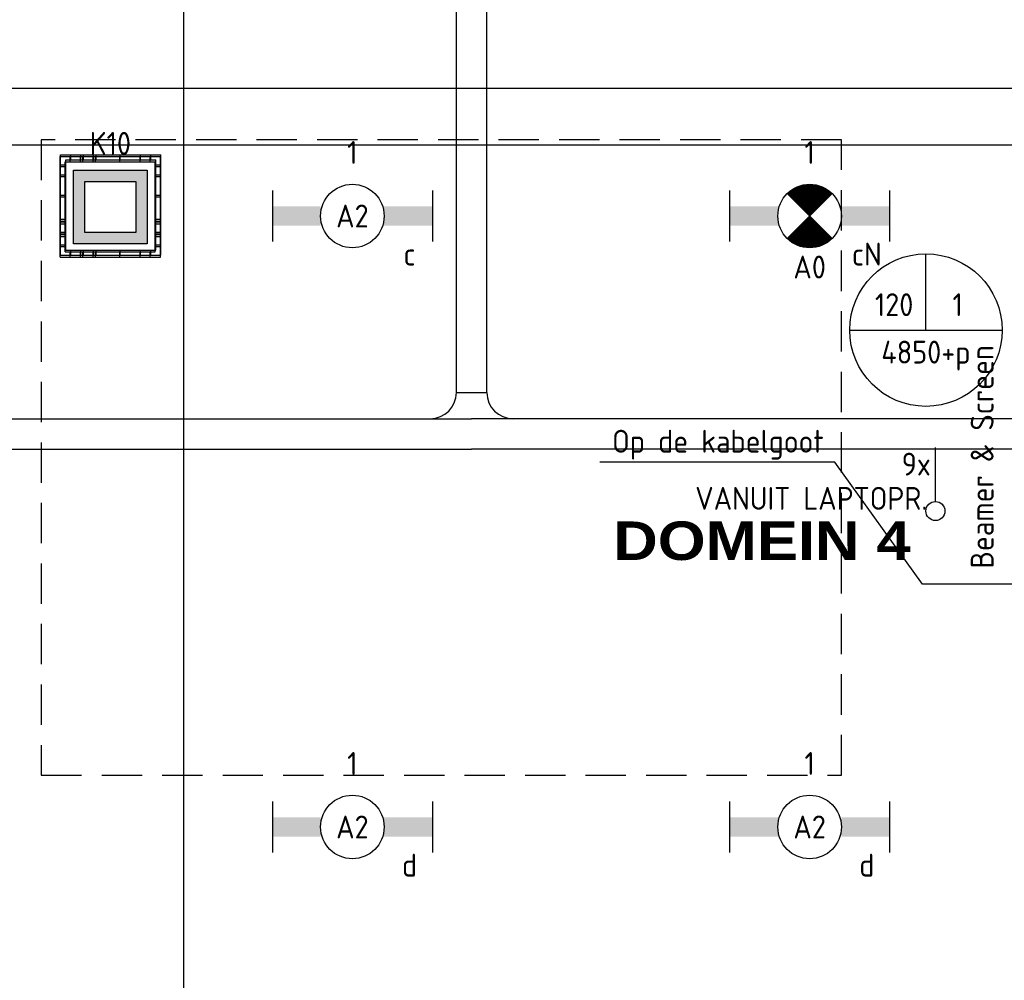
# Model space of a CAD drawing. Header units: millimetres. Extents: x -38031 to 110605, y -22066 to 88711.
# Tile 100 of 150: x 72464 to 76340, y 10263 to 14043. Entities that reach past the tile are written whole.
import ezdxf
from ezdxf.enums import TextEntityAlignment as Align

# ---------------------------------------------------------------- set-up
doc = ezdxf.new("R2010")
doc.units = ezdxf.units.MM
doc.header["$LTSCALE"] = 50
doc.linetypes.add('HIDDEN2', pattern=[4.7625, 3.175, -1.5875])
doc.linetypes.add('STYLE_06', pattern=[1.04164, 0.625, -0.20828, 0.06943, -0.13893])
for name, color, linetype in [('AB$1A---_ATTRIB035', 8, 'Continuous'), ('AL$1A---_ALGEMEEN', 8, 'Continuous'), ('Beamer', 3, 'Continuous'), ('Bouwkundig', 8, 'Continuous'), ('EL6131--_KG', 3, 'Continuous'), ('EL6132--', 3, 'Continuous'), ('EL6222--', 3, 'Continuous'), ('EL6311--', 3, 'Continuous'), ('EL6311--nv', 3, 'Continuous'), ('EL6321--', 3, 'Continuous'), ('EM6131--', 1, 'Continuous'), ('LICHT_TEXT018', 1, 'Continuous'), ('stramien', 1, 'Continuous'), ('versterkte strook', 7, 'Continuous'), ('Vloerdoos', 3, 'Continuous'), ('Vloerdoos (1e)', 51, 'Continuous'), ('Vloerdoos OUD', 51, 'Continuous')]:
    doc.layers.add(name, color=color, linetype=linetype)
doc.styles.add('Arial Black', font='txt')
doc.styles.add('BURO-018', font='iso.shx', dxfattribs={"height": 90})
doc.styles.get("Standard").update_dxf_attribs({"font": 'iso.shx'})

# ---------------------------------------------------------------- blocks, each defined once
blk = doc.blocks.new('VLOERDOOS')
at = {"layer": 'Vloerdoos'}
for p, q in [((0, 395), (395, 395)), ((0, 395), (0, 0)), ((40, 375), (40, 395)), ((80, 375), (80, 395)), ((90, 375), (90, 395)), ((130, 375), (130, 395)), ((140, 375), (140, 395)), ((235, 375), (235, 395)), ((315, 375), (315, 395)), ((355, 375), (355, 395)), ((395, 395), (395, 0)), ((0, 355), (20, 355)), ((20, 375), (20, 20)), ((20, 375), (375, 375)), ((375, 375), (375, 20)), ((375, 355), (395, 355)), ((0, 315), (20, 315)), ((375, 315), (395, 315)), ((0, 305), (20, 305)), ((375, 305), (395, 305)), ((0, 265), (20, 265)), ((0, 255), (20, 255)), ((375, 265), (395, 265)), ((375, 255), (395, 255)), ((0, 160), (20, 160)), ((375, 160), (395, 160)), ((0, 80), (20, 80)), ((375, 80), (395, 80)), ((0, 40), (20, 40)), ((375, 40), (395, 40)), ((0, 0), (395, 0)), ((20, 20), (375, 20)), ((40, 0), (40, 20)), ((80, 0), (80, 20)), ((90, 0), (90, 20)), ((130, 0), (130, 20)), ((140, 0), (140, 20)), ((235, 0), (235, 20)), ((315, 0), (315, 20)), ((355, 0), (355, 20))]:
    blk.add_line(p, q, dxfattribs=at)
blk = doc.blocks.new('1115B6630')
at = {"color": 0}
for p, q in [((-6.3, 2), (-6.3, -2)), ((6.3, 2), (6.3, -2))]:
    blk.add_line(p, q, dxfattribs=at)
at = {"color": 0, "linetype": 'Continuous'}
blk.add_circle((0, 0), 2.5, dxfattribs=at)
at = {"color": 0}
for points in [[(-2.5, 0.75), (-6.3, 0.75), (-2.5, -0.75), (-6.3, -0.75)], [(2.5, 0.75), (6.3, 0.75), (2.5, -0.75), (6.3, -0.75)]]:
    blk.add_solid(points, dxfattribs=at)
at = {"color": 0, "linetype": 'Continuous', "style": 'BURO-018'}
for tag, p in [('E_GKAST', (0, 8)), ('E_GROEP', (0, 5)), ('E_SGROEP', (4.5, 5)), ('E_ARMCODE', (0, 0)), ('E_SLET', (4.5, -3))]:
    blk.add_attdef(tag, text='', height=1.8, dxfattribs=at).set_placement(p, align=Align.MIDDLE)
blk = doc.blocks.new('E00018')
at = {"color": 0, "linetype": 'Continuous'}
for p, q in [((-1.768, -1.768), (1.768, 1.768)), ((1.768, -1.768), (-1.768, 1.768))]:
    blk.add_line(p, q, dxfattribs=at)
at = {"color": 0, "linetype": 'Continuous', "const_width": 2.5}
for points in [[(-0.884, 0.884, -0.198912), (0, 1.25, -0.198912), (0.884, 0.884, -1)], [(-0.884, -0.884, 0.198912), (0, -1.25, 0.198912), (0.884, -0.884, 1)]]:
    blk.add_lwpolyline(points, format="xyb", dxfattribs=at)
blk = doc.blocks.new('1115B6630-NO1')
at = {"color": 0}
for p, q in [((-6.3, 2), (-6.3, -2)), ((6.3, 2), (6.3, -2))]:
    blk.add_line(p, q, dxfattribs=at)
at = {"color": 0, "linetype": 'Continuous'}
blk.add_circle((0, 0), 2.5, dxfattribs=at)
at = {"color": 0}
for points in [[(-2.5, 0.75), (-6.3, 0.75), (-2.5, -0.75), (-6.3, -0.75)], [(2.5, 0.75), (6.3, 0.75), (2.5, -0.75), (6.3, -0.75)]]:
    blk.add_solid(points, dxfattribs=at)
at = {"color": 0, "zscale": 50}
blk.add_blockref('E00018', (0, 0), dxfattribs=at)
at = {"color": 0, "linetype": 'Continuous', "style": 'BURO-018'}
for tag, p in [('E_GKAST', (0, 8)), ('E_GROEP', (0, 5)), ('E_SGROEP', (4.5, 5)), ('E_ARMCODE', (0, 0)), ('E_SLET', (4.5, -3))]:
    blk.add_attdef(tag, text='', height=1.8, dxfattribs=at).set_placement(p, align=Align.MIDDLE)
blk = doc.blocks.new('E00414')
at = {"color": 0, "linetype": 'Continuous'}
for p, q in [((-2.9, -2.9), (-2.9, 2.9)), ((-2.9, 2.9), (2.9, 2.9)), ((2.9, 2.9), (2.9, -2.9)), ((-2, 2), (2, 2)), ((-2, -2), (-2, 2)), ((2, 2), (2, -2)), ((2, -2), (-2, -2)), ((2.9, -2.9), (-2.9, -2.9))]:
    blk.add_line(p, q, dxfattribs=at)
at = {"color": 0}
for points in [[(-2.9, 2.9), (2.9, 2.9), (-2, 2), (2, 2)], [(-2, -2), (-2.9, -2.9), (-2, 2), (-2.9, 2.9)], [(2, 2), (2.9, 2.9), (2, -2), (2.9, -2.9)], [(2, -2), (2.9, -2.9), (-2, -2), (-2.9, -2.9)]]:
    blk.add_solid(points, dxfattribs=at)
at = {"color": 0, "linetype": 'Continuous', "style": 'BURO-018'}
for tag, p in [('E_GKAST', (0, 8)), ('E_GROEP', (0, 5)), ('E_SGROEP', (4.5, 5))]:
    blk.add_attdef(tag, text='', height=1.8, dxfattribs=at).set_placement(p, align=Align.MIDDLE)
at = {"color": 0, "linetype": 'Continuous', "style": 'BURO-018', "flags": 1}
for tag, p in [('E_VERMCODE', (13, 5)), ('E_MATCODE', (0, 0))]:
    blk.add_attdef(tag, text='', height=1.8, dxfattribs=at).set_placement(p, align=Align.MIDDLE)
blk = doc.blocks.new('E-GK-GTC-783C')
at = {"color": 0, "linetype": 'Continuous'}
for p, q in [((-0.5, 60), (0.5, 60)), ((-0.5, -60), (0.5, -60))]:
    blk.add_line(p, q, dxfattribs=at)
blk = doc.blocks.new('E00103')
at = {"color": 0, "linetype": 'Continuous'}
for p, q in [((0, 6), (0, 12)), ((-6, 6), (6, 6))]:
    blk.add_line(p, q, dxfattribs=at)
blk.add_circle((0, 6), 6, dxfattribs=at)
at = {"color": 0, "linetype": 'Continuous', "style": 'BURO-018'}
for tag, p in [('E_TEXT1', (-2.5, 8)), ('E_TEXT3', (2.5, 8)), ('E_TEXT6', (0, 4))]:
    blk.add_attdef(tag, text='', height=1.8, dxfattribs=at).set_placement(p, align=Align.MIDDLE)
blk = doc.blocks.new('tekst 9 pts')
at = {"layer": 'AL$1A---_ALGEMEEN', "color": 0, "style": 'Arial Black'}
blk.add_attdef('naam_ruimte', text='', height=151.5, dxfattribs=at).set_placement((0, -81.3), align=Align.TOP_CENTER)
at = {"layer": 'AL$1A---_ALGEMEEN', "color": 0, "flags": 1}
for tag, p in [('oppervlakte', (-334.4, -1162.5)), ('stramiennummer', (-334.4, -1435.2))]:
    blk.add_attdef(tag, p, '', height=151.5, dxfattribs=at)
blk = doc.blocks.new('200254 W 210e 19-03-2008')
at = {"layer": 'AL$1A---_ALGEMEEN'}
blk.add_lwpolyline([(20672.889, 3213.375), (20672.889, 3225.375), (20746.793, 3225.375), (20746.793, 3291.375), (20349.889, 3291.375), (20349.889, 3189.375), (20456.889, 3189.375), (20456.889, 3201.375), (20564.889, 3201.375), (20564.889, 3213.375)], close=True, dxfattribs=at)
at = {"layer": 'stramien', "linetype": 'STYLE_06', "ltscale": 50}
blk.add_line((20496.949, 2737.405), (20496.949, 3963.005), dxfattribs=at)
at = {"layer": 'AL$1A---_ALGEMEEN'}
ref = blk.add_blockref('tekst 9 pts', (20542.471, 3258.94), dxfattribs=dict(at, xscale=0.02, yscale=0.02, zscale=0.02))
ref.add_attrib('naam_ruimte', 'DOMEIN 4', dxfattribs={"layer": 'AB$1A---_ATTRIB035', "height": 3.0302, "style": 'Arial Black'}).set_placement((20542.471, 3257.313), align=Align.TOP_CENTER)
blk = doc.blocks.new('E-GK-AH-78676767')
at = {"color": 0, "linetype": 'Continuous'}
blk.add_line((-60, 103), (60, 103), dxfattribs=at)
for centre, start, end in [((-163, 103), 270, 0), ((163, 103), 180, 270)]:
    blk.add_arc(centre, 103, start, end, dxfattribs=at)
blk = doc.blocks.new('VLOERDOOS (1e)')
at = {"layer": 'Vloerdoos OUD'}
for p, q in [((0, 395), (395, 395)), ((0, 395), (0, 0)), ((40, 375), (40, 395)), ((80, 375), (80, 395)), ((90, 375), (90, 395)), ((130, 375), (130, 395)), ((140, 375), (140, 395)), ((235, 375), (235, 395)), ((315, 375), (315, 395)), ((355, 375), (355, 395)), ((395, 395), (395, 0)), ((0, 355), (20, 355)), ((20, 375), (20, 20)), ((20, 375), (375, 375)), ((375, 375), (375, 20)), ((375, 355), (395, 355)), ((0, 315), (20, 315)), ((375, 315), (395, 315)), ((0, 305), (20, 305)), ((375, 305), (395, 305)), ((0, 265), (20, 265)), ((0, 255), (20, 255)), ((375, 265), (395, 265)), ((375, 255), (395, 255)), ((0, 160), (20, 160)), ((375, 160), (395, 160)), ((0, 80), (20, 80)), ((375, 80), (395, 80)), ((0, 40), (20, 40)), ((375, 40), (395, 40)), ((0, 0), (395, 0)), ((20, 20), (375, 20)), ((40, 0), (40, 20)), ((80, 0), (80, 20)), ((90, 0), (90, 20)), ((130, 0), (130, 20)), ((140, 0), (140, 20)), ((235, 0), (235, 20)), ((315, 0), (315, 20)), ((355, 0), (355, 20))]:
    blk.add_line(p, q, dxfattribs=at)
blk = doc.blocks.new('E00128')
at = {"color": 0, "linetype": 'Continuous'}
blk.add_line((0, 5.25), (0, 1), dxfattribs=at)
blk.add_circle((0, 6), 0.75, dxfattribs=at)
at = {"color": 7, "style": 'BURO-018'}
blk.add_attdef('E_TEXT1', text='', height=1.8, dxfattribs=at).set_placement((0, 9), align=Align.MIDDLE)
at = {"color": 0, "linetype": 'Continuous', "style": 'BURO-018', "flags": 1}
blk.add_attdef('E_MATCODE', text='', height=1.8, dxfattribs=at).set_placement((0, 0), align=Align.MIDDLE)
blk = doc.blocks.new('111304L')
at = {"color": 0, "linetype": 'Continuous'}
for p, q in [((0, 1), (0, 7.5)), ((-1.5, 3), (1.5, 3))]:
    blk.add_line(p, q, dxfattribs=at)
for centre in [(0, 9), (0, 7.5), (0, 6), (0, 4.5)]:
    blk.add_arc(centre, 1.5, 180, 0, dxfattribs=at)
at = {"color": 0, "linetype": 'Continuous', "style": 'BURO-018'}
for tag, p in [('E_GKAST', (0, 14.5)), ('E_GROEP', (0, 11.5)), ('E_SGROEP', (4.5, 11.5)), ('E_SLET1', (3.5, 8.5))]:
    blk.add_attdef(tag, text='', height=1.8, dxfattribs=at).set_placement(p, align=Align.MIDDLE)
at = {"color": 0, "linetype": 'Continuous', "style": 'BURO-018', "flags": 1}
blk.add_attdef('E_MATCODE', text='', height=1.8, dxfattribs=at).set_placement((0, 0), align=Align.MIDDLE)
blk = doc.blocks.new('beamer-Screen-opgoot')
at = {"layer": 'Beamer', "color": 1}
for points in [[(-344.7, 480.3), (-1270.3, 480.3)], [(430.6, 0), (0, 0), (-344.7, 480.3)]]:
    blk.add_lwpolyline(points, dxfattribs=at)
at = {"layer": 'Beamer'}
ref = blk.add_blockref('111304L', (430.6, -50), dxfattribs=dict(at, xscale=50, yscale=50, zscale=50))
ref.add_attrib('E_GROEP', 'K12', dxfattribs={"layer": '0', "color": 1, "linetype": 'Continuous', "height": 90, "style": 'BURO-018'}).set_placement((442.1, 488.9), align=Align.MIDDLE)
at = {"layer": 'Beamer', "color": 1}
blk.add_text('Beamer & Screen', height=90, rotation=90, dxfattribs=at).set_placement((279.7, 61.6))
blk.add_text('Op de kabelgoot', height=90, dxfattribs=at).set_placement((-1221.9, 517.7))

msp = doc.modelspace()

# ---------------------------------------------------------------- block references
at = {"layer": 'Bouwkundig', "xscale": 50, "yscale": 50, "zscale": 50}
msp.add_blockref('200254 W 210e 19-03-2008', (-951737.5, -150797.3), dxfattribs=at)

# ---------------------------------------------------------------- next in the draw order: linework, layer by layer
at = {"layer": 'LICHT_TEXT018', "linetype": 'HIDDEN2'}
msp.add_lwpolyline([(72548.4, 11070.1), (75698.4, 11070.1), (75698.4, 13570.1), (72548.4, 13570.1)], close=True, dxfattribs=at)
at = {"layer": 'versterkte strook'}
msp.add_line((9526.6, 13550), (104346.1, 13550), dxfattribs=at)

# ---------------------------------------------------------------- next in the draw order: block references
at = {"layer": 'EL6131--_KG'}
for p, xscale, rotation in [((74242.7, 15065), 4978.666285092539, 90), ((79894.2, 12412.6), 11302.87963476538, 180)]:
    msp.add_blockref('E-GK-GTC-783C', p, dxfattribs=dict(at, xscale=xscale, rotation=rotation))
msp.add_blockref('E-GK-AH-78676767', (74242.7, 12472.6), dxfattribs=at)
at = {"layer": 'EL6131--_KG', "xscale": 7180.980597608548}
msp.add_blockref('E-GK-GTC-783C', (70652.2, 12412.6), dxfattribs=at)
at = {"layer": 'EL6132--'}
ref = msp.add_blockref('E00128', (76068.5, 12409.4), dxfattribs=dict(at, xscale=50, yscale=50, zscale=50, rotation=180))
ref.add_attrib('E_TEXT1', '9x', dxfattribs={"layer": '0', "color": 1, "height": 90, "style": 'BURO-018'}).set_placement((75993.1, 12294), align=Align.MIDDLE)
at = {"layer": 'EL6222--'}
ref = msp.add_blockref('E00414', (72820.6, 13305.9), dxfattribs=dict(at, xscale=50, yscale=50, zscale=50))
ref.add_attrib('E_GROEP', 'K10', dxfattribs={"layer": '0', "color": 1, "linetype": 'Continuous', "height": 90, "style": 'BURO-018'}).set_placement((72820.6, 13555.9), align=Align.MIDDLE)
at = {"layer": 'EL6311--'}
ref = msp.add_blockref('1115B6630', (73773.4, 13270.1), dxfattribs=dict(at, xscale=50, yscale=50, zscale=50))
ref.add_attrib('E_ARMCODE', 'A2', dxfattribs={"layer": '0', "color": 1, "linetype": 'Continuous', "height": 90, "style": 'BURO-018'}).set_placement((73773.4, 13270.1), align=Align.MIDDLE)
ref.add_attrib('E_SLET', 'c', dxfattribs={"layer": '0', "color": 1, "linetype": 'Continuous', "height": 90, "style": 'BURO-018'}).set_placement((73998.4, 13120.1), align=Align.MIDDLE)
ref.add_attrib('E_GROEP', '1', dxfattribs={"layer": '0', "color": 1, "linetype": 'Continuous', "height": 90, "style": 'BURO-018'}).set_placement((73773.4, 13520.1), align=Align.MIDDLE)
ref = msp.add_blockref('1115B6630', (73773.4, 10866.3), dxfattribs=dict(at, xscale=50, yscale=50, zscale=50))
ref.add_attrib('E_ARMCODE', 'A2', dxfattribs={"layer": '0', "color": 1, "linetype": 'Continuous', "height": 90, "style": 'BURO-018'}).set_placement((73773.4, 10866.3), align=Align.MIDDLE)
ref.add_attrib('E_SLET', 'd', dxfattribs={"layer": '0', "color": 1, "linetype": 'Continuous', "height": 90, "style": 'BURO-018'}).set_placement((73998.4, 10716.3), align=Align.MIDDLE)
ref.add_attrib('E_GROEP', '1', dxfattribs={"layer": '0', "color": 1, "linetype": 'Continuous', "height": 90, "style": 'BURO-018'}).set_placement((73773.4, 11116.3), align=Align.MIDDLE)
ref = msp.add_blockref('1115B6630', (75573.4, 10866.3), dxfattribs=dict(at, xscale=50, yscale=50, zscale=50))
ref.add_attrib('E_ARMCODE', 'A2', dxfattribs={"layer": '0', "color": 1, "linetype": 'Continuous', "height": 90, "style": 'BURO-018'}).set_placement((75573.4, 10866.3), align=Align.MIDDLE)
ref.add_attrib('E_SLET', 'd', dxfattribs={"layer": '0', "color": 1, "linetype": 'Continuous', "height": 90, "style": 'BURO-018'}).set_placement((75798.4, 10716.3), align=Align.MIDDLE)
ref.add_attrib('E_GROEP', '1', dxfattribs={"layer": '0', "color": 1, "linetype": 'Continuous', "height": 90, "style": 'BURO-018'}).set_placement((75573.4, 11116.3), align=Align.MIDDLE)
at = {"layer": 'EL6311--nv', "color": 0}
ref = msp.add_blockref('1115B6630-NO1', (75573.4, 13270.1), dxfattribs=dict(at, xscale=50, yscale=50, zscale=50))
ref.add_attrib('E_ARMCODE', 'A0', dxfattribs={"layer": '0', "color": 1, "linetype": 'Continuous', "height": 90, "style": 'BURO-018'}).set_placement((75573.4, 13069.2), align=Align.MIDDLE)
ref.add_attrib('E_SLET', 'cN', dxfattribs={"layer": '0', "color": 1, "linetype": 'Continuous', "height": 90, "style": 'BURO-018'}).set_placement((75798.4, 13120.1), align=Align.MIDDLE)
ref.add_attrib('E_GROEP', '1', dxfattribs={"layer": '0', "color": 1, "linetype": 'Continuous', "height": 90, "style": 'BURO-018'}).set_placement((75573.4, 13520.1), align=Align.MIDDLE)
at = {"layer": 'EL6321--'}
msp.add_blockref('beamer-Screen-opgoot', (76017.8, 11821.3), dxfattribs=at)
at = {"layer": 'EM6131--'}
ref = msp.add_blockref('E00103', (76031, 12521.2), dxfattribs=dict(at, xscale=50, yscale=50, zscale=50))
ref.add_attrib('E_TEXT1', '120', dxfattribs={"layer": '0', "color": 1, "linetype": 'Continuous', "height": 90, "style": 'BURO-018'}).set_placement((75906, 12921.2), align=Align.MIDDLE)
ref.add_attrib('E_TEXT3', '1', dxfattribs={"layer": '0', "color": 1, "linetype": 'Continuous', "height": 90, "style": 'BURO-018'}).set_placement((76156, 12921.2), align=Align.MIDDLE)
ref.add_attrib('E_TEXT6', '4850+p', dxfattribs={"layer": '0', "color": 1, "linetype": 'Continuous', "height": 90, "style": 'BURO-018'}).set_placement((76031, 12721.2), align=Align.MIDDLE)
at = {"layer": 'Vloerdoos', "rotation": 90}
msp.add_blockref('VLOERDOOS', (73017.5, 13108.7), dxfattribs=at)
at = {"layer": 'Vloerdoos (1e)', "rotation": 90}
msp.add_blockref('VLOERDOOS (1e)', (73019.9, 13115.8), dxfattribs=at)

# ---------------------------------------------------------------- next in the draw order: texts
at = {"layer": 'EL6132--', "color": 1}
msp.add_text('VANUIT LAPTOPR.', height=90, dxfattribs=at).set_placement((75122.8, 12114.3))

doc.saveas('drawing.dxf')
